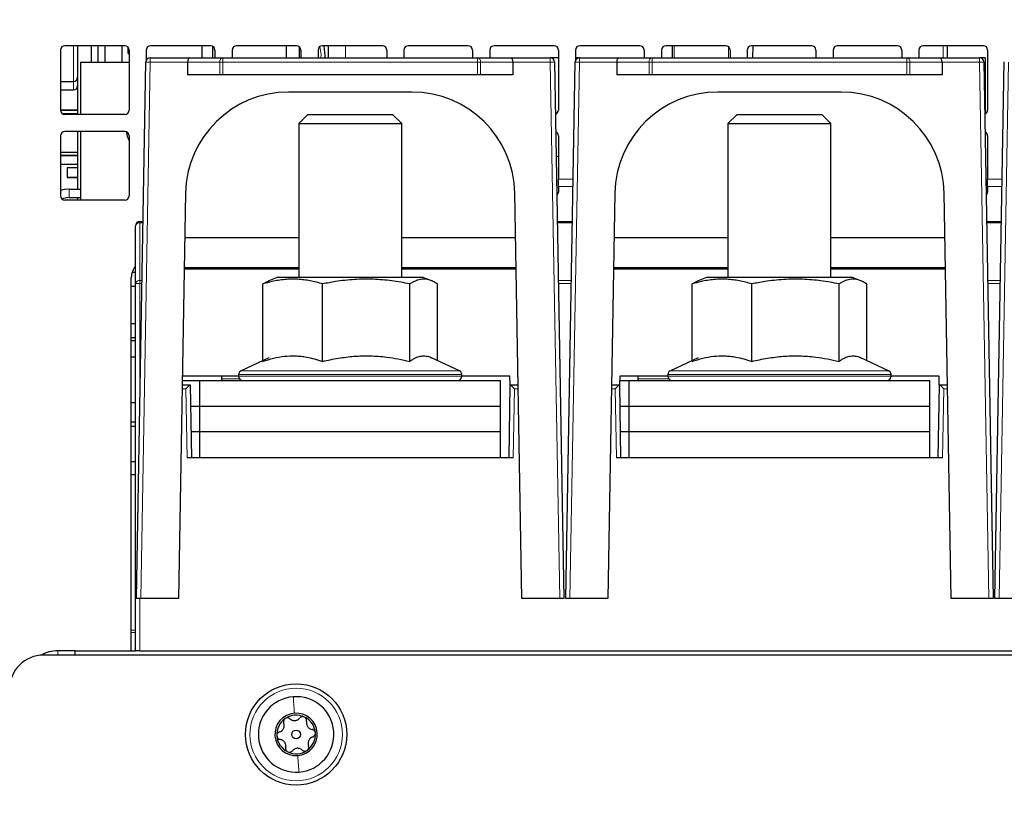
# Paper-space layout 'Blatt5' of a CAD drawing. Header units: millimetres. Extents: x 5 to 418, y 2 to 292.
# Tile 5 of 29: x 144 to 201, y 176 to 221. Entities that reach past the tile are written whole.
import ezdxf

# ---------------------------------------------------------------- set-up
doc = ezdxf.new("R2010")
doc.units = ezdxf.units.MM
doc.layers.add('SLD-0', color=7, linetype='Continuous')
doc.styles.add('SLDTEXTSTYLE0', font='TXT', dxfattribs={"width": 0.605})
doc.dimstyles.new('SLDDIMSTYLE6', dxfattribs={"dimtxt": 3.5, "dimasz": 3.302, "dimexe": 0, "dimexo": 0.0625, "dimgap": 0.875, "dimtad": 1, "dimlfac": 2, "dimrnd": 1e-09, "dimzin": 12, "dimdsep": 46, "dimtxsty": 'SLDTEXTSTYLE0', "dimsah": 1, "dimcen": 0.09, "dimadec": 0, "dimazin": 3, "dimtfac": 1, "dimtofl": 0, "dimtmove": 0, "dimatfit": 3, "dimfxl": 1, "dimfrac": 2, "dimtolj": 1, "dimtzin": 12, "dimarcsym": 0})

# ---------------------------------------------------------------- blocks, each defined once
blk = doc.blocks.new('_D_35')
at = {"layer": 'SLD-0', "color": 7}
for p, q in [((151.204, 255.307), (102.77, 255.307)), ((103.77, 139.557), (103.77, 255.307)), ((133.18, 139.557), (102.77, 139.557))]:
    blk.add_line(p, q, dxfattribs=at)
for points in [[(103.77, 255.307), (103.262, 252.005), (104.278, 252.005)], [(103.77, 139.557), (104.278, 142.859), (103.262, 142.859)]]:
    blk.add_solid(points, dxfattribs=at)
at = {"layer": 'SLD-0', "color": 7, "insert": (99.258, 191.416), "char_height": 3.5, "attachment_point": 1, "rotation": 90, "style": 'SLDTEXTSTYLE0'}
blk.add_mtext('231,5', dxfattribs=at)
blk = doc.blocks.new('_D_36')
at = {"layer": 'SLD-0', "color": 7}
for p, q in [((127.43, 162.557), (127.43, 266.477)), ((323.43, 162.557), (323.43, 266.477)), ((127.43, 265.477), (323.43, 265.477))]:
    blk.add_line(p, q, dxfattribs=at)
for points in [[(127.43, 265.477), (130.732, 264.969), (130.732, 265.985)], [(323.43, 265.477), (320.128, 265.985), (320.128, 264.969)]]:
    blk.add_solid(points, dxfattribs=at)
at = {"layer": 'SLD-0', "color": 7, "insert": (221.42, 269.989), "char_height": 3.5, "attachment_point": 1, "style": 'SLDTEXTSTYLE0'}
blk.add_mtext('392', dxfattribs=at)
blk = doc.blocks.new('_D_37')
at = {"layer": 'SLD-0', "color": 7}
for p, q in [((151.204, 255.307), (86.427, 255.307)), ((87.427, 255.307), (87.427, 107.057)), ((148.43, 107.057), (86.427, 107.057))]:
    blk.add_line(p, q, dxfattribs=at)
for centre, start, end in [((84.742, 181.826), 63.43495, 116.56505), ((84.742, 180.538), 243.43495, 296.56505)]:
    blk.add_arc(centre, 6.006, start, end, dxfattribs=at)
for points in [[(87.427, 255.307), (86.919, 252.005), (87.935, 252.005)], [(87.427, 107.057), (87.935, 110.359), (86.919, 110.359)]]:
    blk.add_solid(points, dxfattribs=at)
at = {"layer": 'SLD-0', "color": 7, "insert": (82.916, 175.166), "char_height": 3.5, "attachment_point": 1, "rotation": 90, "style": 'SLDTEXTSTYLE0'}
blk.add_mtext('296,5', dxfattribs=at)

psp = doc.layouts.new('Blatt5')

# ---------------------------------------------------------------- linework, layer by layer
at = {"color": 7, "linetype": 'Continuous', "lineweight": 25}
for p, q in [((149.6799, 219.807), (146.1799, 219.807)), ((146.9299, 219.807), (146.9299, 215.807)), ((147.7299, 218.857), (147.7299, 219.807)), ((148.1299, 218.857), (148.1299, 219.807)), ((148.5299, 218.857), (148.5299, 219.807)), ((149.5299, 218.857), (149.5299, 219.807)), ((149.9016, 219.6726), (149.8711, 219.6645)), ((154.6799, 219.807), (151.1799, 219.807)), ((154.1799, 219.107), (154.1799, 219.807)), ((154.7799, 219.7862), (154.7799, 219.107)), ((159.6799, 219.807), (156.1799, 219.807)), ((159.0799, 219.807), (159.0799, 219.107)), ((159.8299, 219.757), (159.8299, 219.107)), ((164.6799, 219.807), (161.1799, 219.807)), ((169.6799, 219.807), (166.1799, 219.807)), ((174.6799, 219.807), (171.1799, 219.807)), ((179.6799, 219.807), (176.1799, 219.807)), ((184.6799, 219.807), (181.1799, 219.807)), ((181.5799, 219.107), (181.5799, 219.807)), ((189.6799, 219.807), (186.1799, 219.807)), ((186.2484, 219.807), (186.2423, 219.107)), ((194.6799, 219.807), (191.1799, 219.807)), ((199.6799, 219.807), (196.1799, 219.807)), ((197.5799, 219.807), (197.5799, 219.107)), ((145.9299, 219.557), (145.9299, 216.057)), ((149.8711, 219.3496), (149.9299, 219.3338)), ((149.9299, 219.557), (149.9299, 216.057)), ((150.9299, 219.557), (150.9299, 218.9748)), ((151.1504, 219.107), (153.4355, 219.107)), ((153.4355, 219.107), (155.3856, 219.107)), ((154.9299, 219.557), (154.9299, 219.107)), ((155.3856, 219.107), (170.2242, 219.107)), ((155.9299, 219.557), (155.9299, 219.107)), ((159.9299, 219.557), (159.9299, 219.107)), ((160.9299, 219.557), (160.9299, 219.107)), ((164.9299, 219.557), (164.9299, 219.107)), ((165.9299, 219.557), (165.9299, 219.107)), ((169.9299, 219.557), (169.9299, 219.107)), ((170.2242, 219.107), (172.1744, 219.107)), ((170.9299, 219.557), (170.9299, 219.107)), ((172.1744, 219.107), (174.4594, 219.107)), ((174.9299, 219.107), (174.4594, 219.107)), ((174.9299, 219.557), (174.9299, 216.057)), ((175.9299, 219.557), (175.9299, 218.9748)), ((176.1504, 219.107), (175.9299, 219.107)), ((176.1504, 219.107), (178.4355, 219.107)), ((178.4355, 219.107), (180.3856, 219.107)), ((179.9299, 219.557), (179.9299, 219.107)), ((180.3856, 219.107), (195.2242, 219.107)), ((180.9299, 219.557), (180.9299, 219.107)), ((184.9299, 219.557), (184.9299, 219.107)), ((185.9299, 219.557), (185.9299, 219.107)), ((189.9299, 219.557), (189.9299, 219.107)), ((190.9299, 219.557), (190.9299, 219.107)), ((194.9299, 219.557), (194.9299, 219.107)), ((195.2242, 219.107), (197.1744, 219.107)), ((195.9299, 219.557), (195.9299, 219.107)), ((197.1744, 219.107), (199.4594, 219.107)), ((199.7799, 219.107), (199.4594, 219.107)), ((199.7799, 219.107), (199.7799, 215.8279)), ((199.9299, 219.557), (199.9299, 216.057)), ((147.1049, 218.857), (147.1049, 215.807)), ((147.1049, 218.857), (149.9299, 218.857)), ((150.3549, 187.607), (150.9005, 218.8614)), ((153.3319, 218.8527), (153.3373, 218.107)), ((172.2779, 218.8527), (172.2726, 218.107)), ((174.7094, 218.8614), (175.2549, 187.607)), ((175.3549, 187.607), (175.9005, 218.8614)), ((178.3319, 218.8527), (178.3373, 218.107)), ((197.2779, 218.8527), (197.2726, 218.107)), ((199.7094, 218.8614), (200.2549, 187.607)), ((200.3549, 187.607), (200.9005, 218.8614)), ((155.2143, 218.107), (153.3373, 218.107)), ((155.391, 218.107), (155.2143, 218.107)), ((170.2189, 218.107), (155.391, 218.107)), ((170.3956, 218.107), (170.2189, 218.107)), ((172.2726, 218.107), (170.3956, 218.107)), ((180.2143, 218.107), (178.3373, 218.107)), ((180.391, 218.107), (180.2143, 218.107)), ((195.2189, 218.107), (180.391, 218.107)), ((195.3956, 218.107), (195.2189, 218.107)), ((197.2726, 218.107), (195.3956, 218.107)), ((145.9299, 217.7295), (146.6799, 217.7295)), ((145.9299, 217.2295), (146.6799, 217.2295)), ((166.3938, 217.107), (159.216, 217.107)), ((191.3938, 217.107), (184.216, 217.107)), ((145.9299, 216.0598), (146.9299, 216.0598)), ((146.9299, 216.0543), (145.9299, 216.0543)), ((146.0337, 215.8543), (146.9299, 215.8543)), ((149.6799, 215.807), (146.1799, 215.807)), ((160.3417, 215.807), (159.8049, 215.2703)), ((160.3417, 215.807), (165.2682, 215.807)), ((165.8049, 215.2703), (165.2682, 215.807)), ((185.3417, 215.807), (184.8049, 215.2703)), ((185.3417, 215.807), (190.2682, 215.807)), ((190.8049, 215.2703), (190.2682, 215.807)), ((159.8049, 215.2703), (159.8049, 206.307)), ((159.8049, 215.2703), (165.8049, 215.2703)), ((165.8049, 206.307), (165.8049, 215.2703)), ((184.8049, 215.2703), (184.8049, 206.307)), ((184.8049, 215.2703), (190.8049, 215.2703)), ((190.8049, 206.307), (190.8049, 215.2703)), ((145.9299, 214.557), (145.9299, 211.057)), ((149.6799, 214.807), (146.1799, 214.807)), ((146.9299, 214.807), (146.9299, 211.457)), ((147.1049, 214.807), (147.1049, 210.807)), ((149.9299, 214.557), (149.9299, 211.057)), ((174.9299, 214.557), (174.9299, 212.0287)), ((199.9299, 214.557), (199.9299, 212.0287)), ((145.9299, 213.6098), (146.9299, 213.6098)), ((146.9299, 213.4098), (145.9299, 213.4098)), ((145.9299, 213.4043), (146.9299, 213.4043)), ((145.9299, 212.9078), (146.9299, 212.9078)), ((146.3174, 212.6979), (146.3174, 212.1279)), ((146.9299, 212.6979), (146.3174, 212.6979)), ((146.3174, 212.1279), (146.9299, 212.1279)), ((146.9299, 212.1279), (146.3174, 212.1279)), ((146.3174, 212.1279), (146.3174, 212.1279)), ((174.9299, 211.6061), (174.9299, 212.0287)), ((174.9299, 211.6061), (174.9299, 211.2692)), ((199.9299, 211.6061), (199.9299, 212.0287)), ((199.9299, 211.6061), (199.9299, 211.2692)), ((146.4299, 211.457), (147.1049, 211.457)), ((153.217, 211.2117), (152.8049, 187.607)), ((172.8049, 187.607), (172.3929, 211.2117)), ((178.217, 211.2117), (177.8049, 187.607)), ((197.8049, 187.607), (197.3929, 211.2117)), ((149.6799, 210.807), (146.1799, 210.807)), ((146.4299, 210.957), (147.1049, 210.957)), ((146.9299, 210.957), (146.9299, 210.807)), ((150.5549, 209.557), (150.7381, 209.557)), ((174.8718, 209.557), (175.7381, 209.557)), ((199.8718, 209.557), (200.7381, 209.557)), ((150.3049, 205.9517), (150.3049, 209.307)), ((159.8049, 208.607), (153.1715, 208.607)), ((172.4384, 208.607), (165.8049, 208.607)), ((184.8049, 208.607), (178.1715, 208.607)), ((197.4384, 208.607), (190.8049, 208.607)), ((150.101, 206.607), (150.3049, 206.607)), ((153.1401, 206.807), (154.0549, 206.807)), ((159.8049, 206.857), (153.1409, 206.857)), ((153.8049, 206.807), (153.8058, 206.857)), ((154.0549, 206.807), (159.8049, 206.807)), ((172.4689, 206.857), (165.8049, 206.857)), ((165.8049, 206.807), (171.555, 206.807)), ((171.555, 206.807), (172.4698, 206.807)), ((171.8041, 206.857), (171.8049, 206.807)), ((178.1401, 206.807), (179.0549, 206.807)), ((184.8049, 206.857), (178.1409, 206.857)), ((178.8049, 206.807), (178.8058, 206.857)), ((179.0549, 206.807), (184.8049, 206.807)), ((197.4689, 206.857), (190.8049, 206.857)), ((190.8049, 206.807), (196.555, 206.807)), ((196.555, 206.807), (197.4698, 206.807)), ((196.8041, 206.857), (196.8049, 206.807)), ((150.0549, 184.557), (150.0549, 206.307)), ((150.3049, 184.557), (150.3049, 205.9517)), ((157.7211, 201.415), (157.7211, 205.9286)), ((158.5549, 206.307), (158.0715, 206.1137)), ((167.0549, 206.307), (158.5549, 206.307)), ((161.1934, 201.415), (161.1934, 205.9286)), ((166.2773, 201.415), (166.2773, 205.9286)), ((167.5383, 206.1137), (167.0549, 206.307)), ((167.8888, 201.4674), (167.8888, 205.9286)), ((182.7211, 201.415), (182.7211, 205.9286)), ((183.5549, 206.307), (183.0715, 206.1137)), ((192.0549, 206.307), (183.5549, 206.307)), ((186.1934, 201.415), (186.1934, 205.9286)), ((191.2773, 201.415), (191.2773, 205.9286)), ((192.5383, 206.1137), (192.0549, 206.307)), ((192.8888, 201.4674), (192.8888, 205.9286)), ((150.0549, 205.807), (150.3049, 205.807)), ((150.3049, 203.607), (150.0549, 203.607)), ((150.0549, 202.807), (150.3049, 202.807)), ((150.0549, 202.632), (150.3049, 202.632)), ((150.3049, 201.657), (150.0549, 201.657)), ((158.0712, 201.6306), (156.4493, 200.8743)), ((169.1606, 200.8743), (167.5389, 201.6305)), ((183.0712, 201.6306), (181.4493, 200.8743)), ((194.1606, 200.8743), (192.5389, 201.6305)), ((153.0266, 200.307), (154.0549, 200.307)), ((153.031, 200.557), (153.0323, 200.557)), ((153.0323, 200.557), (153.0316, 200.5949)), ((156.3049, 200.557), (153.0323, 200.557)), ((154.0549, 198.807), (154.0549, 200.307)), ((154.0549, 200.307), (171.5549, 200.307)), ((155.3049, 200.557), (155.3049, 200.4049)), ((156.3049, 200.6478), (156.3049, 200.557)), ((169.3049, 200.557), (169.3049, 200.6478)), ((172.1049, 200.557), (169.3049, 200.557)), ((171.5549, 198.807), (171.5549, 200.307)), ((172.1137, 200.057), (172.1049, 200.557)), ((178.5049, 200.557), (178.4962, 200.057)), ((178.5006, 200.307), (179.0549, 200.307)), ((181.3049, 200.557), (178.5049, 200.557)), ((179.0549, 198.807), (179.0549, 200.307)), ((179.0549, 200.307), (196.5549, 200.307)), ((179.5549, 200.557), (179.5549, 200.4049)), ((181.3049, 200.6478), (181.3049, 200.557)), ((194.3049, 200.557), (194.3049, 200.6478)), ((197.1049, 200.557), (194.3049, 200.557)), ((196.5549, 198.807), (196.5549, 200.307)), ((197.1137, 200.057), (197.1049, 200.557)), ((153.0222, 200.057), (153.4807, 200.057)), ((153.4807, 200.057), (153.4807, 200.057)), ((153.4807, 200.057), (153.5549, 195.807)), ((172.0549, 195.807), (172.1291, 200.057)), ((172.1137, 200.057), (172.1291, 200.057)), ((172.1291, 200.057), (172.1292, 200.057)), ((172.1292, 200.057), (172.5876, 200.057)), ((178.0222, 200.057), (178.4807, 200.057)), ((178.4807, 200.057), (178.4962, 200.057)), ((178.4807, 200.057), (178.4807, 200.057)), ((178.4807, 200.057), (178.5549, 195.807)), ((197.0549, 195.807), (197.1291, 200.057)), ((197.1137, 200.057), (197.1291, 200.057)), ((197.1291, 200.057), (197.1292, 200.057)), ((197.1292, 200.057), (197.5876, 200.057)), ((150.3049, 199.007), (150.0549, 199.007)), ((153.5026, 198.807), (154.0549, 198.807)), ((154.0549, 198.807), (171.5549, 198.807)), ((154.0549, 197.307), (154.0549, 198.807)), ((171.5549, 197.307), (171.5549, 198.807)), ((178.5026, 198.807), (179.0549, 198.807)), ((179.0549, 198.807), (196.5549, 198.807)), ((179.0549, 197.307), (179.0549, 198.807)), ((196.5549, 197.307), (196.5549, 198.807)), ((150.0549, 197.8855), (150.3049, 197.8855)), ((150.3049, 197.8786), (150.0549, 197.8786)), ((150.0549, 197.6348), (150.3049, 197.6348)), ((154.0549, 197.307), (153.5288, 197.307)), ((171.5549, 197.307), (154.0549, 197.307)), ((154.0549, 195.807), (154.0549, 197.307)), ((171.5549, 195.807), (171.5549, 197.307)), ((179.0549, 197.307), (178.5288, 197.307)), ((179.0549, 195.807), (179.0549, 197.307)), ((196.5549, 197.307), (179.0549, 197.307)), ((196.5549, 195.807), (196.5549, 197.307)), ((150.3049, 195.5629), (150.0549, 195.5629)), ((172.3049, 195.807), (153.305, 195.807)), ((197.3049, 195.807), (178.305, 195.807)), ((150.3049, 194.807), (150.0549, 194.807)), ((150.605, 187.607), (150.3549, 187.607)), ((152.8049, 187.607), (150.605, 187.607)), ((175.0048, 187.607), (172.8049, 187.607)), ((175.2549, 187.607), (175.0048, 187.607)), ((175.605, 187.607), (175.3549, 187.607)), ((177.8049, 187.607), (175.605, 187.607)), ((200.0048, 187.607), (197.8049, 187.607)), ((200.2549, 187.607), (200.0048, 187.607)), ((200.605, 187.607), (200.3549, 187.607)), ((202.8049, 187.607), (200.605, 187.607)), ((305.9049, 184.307), (144.9549, 184.307)), ((146.7799, 184.557), (145.7799, 184.557)), ((146.7799, 184.307), (146.7799, 184.557)), ((146.7799, 184.557), (150.3049, 184.557)), ((150.5549, 184.557), (150.3049, 184.557)), ((150.5549, 184.557), (225.0549, 184.557))]:
    psp.add_line(p, q, dxfattribs=at)
at = {"color": 7, "linetype": 'Continuous', "lineweight": 18}
for p, q in [((146.6799, 217.7295), (146.6799, 219.807)), ((162.5299, 219.807), (162.5299, 219.107)), ((181.6799, 219.807), (181.6799, 219.107)), ((184.8299, 219.107), (184.8299, 219.757)), ((197.3321, 219.107), (197.3321, 219.807)), ((151.1504, 218.8527), (151.1504, 219.107)), ((155.3856, 218.8527), (155.3856, 219.107)), ((170.2242, 218.8527), (170.2242, 219.107)), ((174.4594, 219.107), (174.4594, 218.8527)), ((176.1504, 218.8527), (176.1504, 219.107)), ((180.3856, 218.8527), (180.3856, 219.107)), ((195.2242, 218.8527), (195.2242, 219.107)), ((199.4594, 219.107), (199.4594, 218.8527)), ((151.1504, 218.8527), (150.605, 187.607)), ((153.3319, 218.8527), (151.1504, 218.8527)), ((155.2089, 218.8527), (153.3319, 218.8527)), ((155.2143, 218.107), (155.2089, 218.8527)), ((170.2242, 218.8527), (155.3856, 218.8527)), ((155.3856, 218.8527), (155.391, 218.107)), ((170.2189, 218.107), (170.2242, 218.8527)), ((170.401, 218.8527), (170.3956, 218.107)), ((172.2779, 218.8527), (170.401, 218.8527)), ((174.4594, 218.8527), (172.2779, 218.8527)), ((175.0048, 187.607), (174.4594, 218.8527)), ((176.1504, 218.8527), (175.605, 187.607)), ((178.3319, 218.8527), (176.1504, 218.8527)), ((180.2089, 218.8527), (178.3319, 218.8527)), ((180.2143, 218.107), (180.2089, 218.8527)), ((195.2242, 218.8527), (180.3856, 218.8527)), ((180.3856, 218.8527), (180.391, 218.107)), ((195.2189, 218.107), (195.2242, 218.8527)), ((195.401, 218.8527), (195.3956, 218.107)), ((197.2779, 218.8527), (195.401, 218.8527)), ((199.4594, 218.8527), (197.2779, 218.8527)), ((200.0048, 187.607), (199.4594, 218.8527)), ((201.1504, 218.8527), (200.605, 187.607)), ((146.6799, 217.2295), (146.6799, 217.7295)), ((174.8055, 213.357), (174.9299, 213.357)), ((174.9299, 212.0287), (175.7812, 212.0287)), ((174.9299, 211.6061), (175.7738, 211.6061)), ((199.9299, 212.0287), (200.7812, 212.0287)), ((199.9299, 211.6061), (200.7738, 211.6061)), ((146.4299, 210.957), (146.4299, 211.457)), ((150.5549, 209.557), (150.5549, 209.4838)), ((150.5549, 209.4838), (150.5549, 206.1285)), ((150.7368, 209.4838), (150.5549, 209.4838)), ((175.7368, 209.4838), (174.8731, 209.4838)), ((200.7368, 209.4838), (199.8731, 209.4838)), ((154.0558, 206.857), (154.0549, 206.807)), ((171.555, 206.807), (171.5541, 206.857)), ((179.0558, 206.857), (179.0549, 206.807)), ((196.555, 206.807), (196.5541, 206.857)), ((150.5549, 206.1285), (150.5549, 205.956)), ((150.5549, 206.1285), (150.6782, 206.1285)), ((150.5549, 205.956), (150.5549, 199.065)), ((150.6752, 205.956), (150.5549, 205.956)), ((174.9316, 206.1285), (175.6782, 206.1285)), ((175.6752, 205.956), (174.9347, 205.956)), ((199.9316, 206.1285), (200.6782, 206.1285)), ((200.6752, 205.956), (199.9347, 205.956)), ((156.4493, 200.8743), (160.8338, 200.8743)), ((160.8338, 200.8743), (169.1606, 200.8743)), ((181.4493, 200.8743), (185.8338, 200.8743)), ((185.8338, 200.8743), (194.1606, 200.8743)), ((155.3049, 200.4049), (156.3566, 200.4049)), ((160.789, 200.6478), (156.3049, 200.6478)), ((156.3049, 200.557), (160.789, 200.557)), ((169.3049, 200.6478), (160.789, 200.6478)), ((160.789, 200.557), (169.3049, 200.557)), ((179.5549, 200.4049), (181.3566, 200.4049)), ((185.789, 200.6478), (181.3049, 200.6478)), ((181.3049, 200.557), (185.789, 200.557)), ((194.3049, 200.6478), (185.789, 200.6478)), ((185.789, 200.557), (194.3049, 200.557)), ((153.2351, 199.8114), (153.018, 199.8114)), ((153.305, 195.807), (153.2351, 199.8114)), ((172.3748, 199.8114), (172.3049, 195.807)), ((172.5919, 199.8114), (172.3748, 199.8114)), ((178.2351, 199.8114), (178.018, 199.8114)), ((178.305, 195.807), (178.2351, 199.8114)), ((197.3748, 199.8114), (197.3049, 195.807)), ((197.5919, 199.8114), (197.3748, 199.8114)), ((150.5549, 187.607), (150.5549, 184.557)), ((150.3049, 185.7556), (150.0549, 185.7556)), ((150.3049, 185.6181), (150.0549, 185.6181)), ((145.7799, 184.557), (145.7799, 184.307))]:
    psp.add_line(p, q, dxfattribs=at)
at = {"color": 7, "linetype": 'Continuous', "lineweight": 18, "flags": 128}
psp.add_lwpolyline([(161.0991, 219.107), (161.1047, 219.2854), (161.0374, 219.7624)], dxfattribs=at)
at = {"color": 7, "linetype": 'Continuous', "lineweight": 25, "flags": 128}
for points in [[(161.3498, 219.107), (161.3547, 219.227), (161.2842, 219.807)], [(149.9299, 214.2886), (149.8429, 214.5261), (149.7977, 214.7776)], [(146.4299, 211.457), (146.1373, 211.4282), (145.9299, 211.3712)]]:
    psp.add_lwpolyline(points, dxfattribs=at)
at = {"color": 7, "linetype": 'Continuous', "lineweight": 25}
for radius in [2.95, 0.259]:
    psp.add_circle((159.6549, 179.682), radius, dxfattribs=at)
at = {"color": 7, "linetype": 'Continuous', "lineweight": 18}
psp.add_circle((159.6549, 179.682), 2.7, dxfattribs=at)
at = {"color": 7, "linetype": 'Continuous', "lineweight": 25}
for centre, radius, start, end in [((146.1799, 219.557), 0.25, 90, 180), ((149.6799, 219.557), 0.25, 0, 90), ((145.7335, 219.507), 4.1407, 357.820788, 2.179212), ((151.1799, 219.557), 0.25, 90, 180), ((154.6799, 219.557), 0.25, 0, 90), ((156.1799, 219.557), 0.25, 90, 180), ((159.6799, 219.557), 0.25, 0, 90), ((161.1799, 219.557), 0.25, 90, 180), ((164.6799, 219.557), 0.25, 0, 90), ((166.1799, 219.557), 0.25, 90, 180), ((169.6799, 219.557), 0.25, 0, 90), ((171.1799, 219.557), 0.25, 90, 180), ((174.6799, 219.557), 0.25, 0, 90), ((176.1799, 219.557), 0.25, 90, 180), ((179.6799, 219.557), 0.25, 0, 90), ((181.1799, 219.557), 0.25, 90, 180), ((184.6799, 219.557), 0.25, 0, 90), ((186.1799, 219.557), 0.25, 90, 180), ((189.6799, 219.557), 0.25, 0, 90), ((191.1799, 219.557), 0.25, 90, 180), ((194.6799, 219.557), 0.25, 0, 90), ((196.1799, 219.557), 0.25, 90, 180), ((199.6799, 219.557), 0.25, 0, 90), ((151.1504, 218.857), 0.25, 90, 179), ((174.4594, 218.857), 0.25, 1, 90), ((176.1504, 218.857), 0.25, 90, 179), ((199.4594, 218.857), 0.25, 1, 90), ((146.6799, 217.9795), 0.25, 270, 0), ((146.6799, 217.4795), 0.25, 270, 0), ((159.216, 211.107), 6, 90, 179), ((166.3938, 211.107), 6, 1, 90), ((184.216, 211.107), 6, 90, 179), ((191.3938, 211.107), 6, 1, 90), ((146.1799, 216.057), 0.25, 180, 270), ((149.6799, 216.057), 0.25, 270, 0), ((174.6799, 216.057), 0.25, 289.274257, 0), ((199.6799, 216.057), 0.25, 289.274257, 0), ((146.1799, 214.557), 0.25, 90, 180), ((149.6799, 214.557), 0.25, 0, 90), ((174.6799, 214.557), 0.25, 0, 66.273938), ((199.6799, 214.557), 0.25, 0, 66.273938), ((146.1799, 211.057), 0.25, 180, 270), ((149.6799, 211.057), 0.25, 270, 0), ((174.7099, 211.2727), 0.22, 307.828342, 359.083549), ((199.7099, 211.2727), 0.22, 307.828342, 359.083549), ((146.4299, 209.957), 1, 90, 114.407106), ((150.5549, 209.307), 0.25, 90, 180), ((151.0549, 206.307), 1, 138.590378, 180), ((156.5549, 200.6478), 0.25, 115, 180), ((169.0549, 200.6478), 0.25, 360, 65), ((181.5549, 200.6478), 0.25, 115, 180), ((194.0549, 200.6478), 0.25, 360, 65), ((155.4049, 200.4049), 0.1, 180, 258.082201), ((156.5549, 200.557), 0.25, 180, 270), ((169.0549, 200.557), 0.25, 270, 360), ((179.6549, 200.4049), 0.1, 180, 258.082201), ((181.5549, 200.557), 0.25, 180, 270), ((194.0549, 200.557), 0.25, 270, 360), ((144.9549, 182.307), 2, 90, 180), ((145.7799, 182.557), 2, 90, 119.303951), ((159.6549, 179.682), 2.2, 94.405152, 274.405152), ((159.6549, 179.682), 2.2, 274.405152, 94.405152), ((159.6549, 179.682), 1.2375, 94.405152, 274.405152), ((159.6549, 179.682), 1.125, 64.405152, 124.405152), ((159.6549, 179.682), 1.2375, 274.405152, 94.405152), ((159.6549, 179.682), 1.125, 4.405152, 64.405152), ((159.6549, 179.682), 1.125, 124.405152, 184.405152), ((159.6549, 179.682), 1.125, 184.405152, 244.405152), ((159.6549, 179.682), 1.125, 304.405152, 4.405152), ((159.6549, 179.682), 1.125, 244.405152, 304.405152)]:
    psp.add_arc(centre, radius, start, end, dxfattribs=at)
at = {"color": 7, "linetype": 'Continuous', "lineweight": 18}
for centre, radius, start, end in [((155.4309, 218.887), 0.2246, 101.61673, 188.794568), ((170.179, 218.887), 0.2246, 351.205432, 78.38327), ((180.4309, 218.887), 0.2246, 101.61673, 188.794568), ((195.179, 218.887), 0.2246, 351.205432, 78.38327), ((151.1505, 222.4397), 3.587, 266.002642, 269.998576), ((155.2973, 229.5855), 10.7332, 269.528234, 270.471766), ((170.3126, 229.5855), 10.7332, 269.528234, 270.471766), ((174.4593, 222.4397), 3.587, 270.001424, 273.997358), ((176.1505, 222.4397), 3.587, 266.002642, 269.998576), ((180.2973, 229.5855), 10.7332, 269.528234, 270.471766), ((195.3126, 229.5855), 10.7332, 269.528234, 270.471766), ((199.4593, 222.4397), 3.587, 270.001424, 273.997358), ((150.5237, 209.2628), 0.2232, 81.950533, 168.578246), ((150.5237, 205.9075), 0.2232, 81.950533, 168.578246), ((150.4925, 202.3716), 3.585, 89.001369, 92.998326)]:
    psp.add_arc(centre, radius, start, end, dxfattribs=at)
at = {"color": 7, "linetype": 'Continuous', "lineweight": 25}
for centre, major_axis, ratio, start_param, end_param in [((153.4355, 218.857), (0, 0.25), 0.4142136, 0, 1.5882496), ((172.1744, 218.857), (0, 0.25), 0.4142136, 4.6949357, 6.2831853), ((178.4355, 218.857), (0, 0.25), 0.4142136, 0, 1.5882496), ((197.1744, 218.857), (0, 0.25), 0.4142136, 4.6949357, 6.2831853), ((153.2351, 199.807), (0.2457, 0.25), 0.0087255, 0.0085744, 1.5619174), ((172.3748, 199.807), (-0.2457, 0.25), 0.0087255, 4.7212679, 6.274611), ((178.2351, 199.807), (0.2457, 0.25), 0.0087255, 0.0085744, 1.5619174), ((197.3748, 199.807), (-0.2457, 0.25), 0.0087255, 4.7212679, 6.274611)]:
    psp.add_ellipse(centre, major_axis=major_axis, ratio=ratio, start_param=start_param, end_param=end_param, dxfattribs=at)
at = {"color": 7, "linetype": 'Continuous', "lineweight": 18}
psp.add_ellipse((184.8299, 219.3627), major_axis=(0, 0.2598), ratio=0.9622504, start_param=3.1415927, end_param=3.5531095, dxfattribs=at)
at = {"color": 7, "linetype": 'Continuous', "lineweight": 25}
for points, knots in [([(161.5299, 219.807), (161.5299, 219.6426), (161.5299, 219.4532), (161.5299, 219.1472), (161.5299, 219.107)], [0, 0, 0, 0, 0.8685672, 1, 1, 1, 1]), ([(161.1934, 205.9286), (161.0739, 205.9627), (160.7149, 206.0651), (160.2302, 206.1579), (159.7396, 206.2037), (159.3664, 206.2109), (158.9897, 206.19), (158.6127, 206.1414), (158.1886, 206.0598), (157.8926, 205.9767), (157.7211, 205.9286)], [0, 0, 0, 0, 0.1043668, 0.3134646, 0.4185234, 0.5258411, 0.6334242, 0.7417575, 0.8503095, 1, 1, 1, 1]), ([(157.7211, 205.9286), (157.7687, 205.9579), (157.8674, 206.0186), (157.9859, 206.0802), (158.0569, 206.1062), (158.0763, 206.1133)], [0, 0, 0, 0, 0.40417005, 0.83754526, 1, 1, 1, 1]), ([(166.2773, 205.9286), (166.1023, 205.9627), (165.5767, 206.0651), (164.867, 206.1579), (164.1488, 206.2037), (163.6024, 206.2109), (163.0508, 206.19), (162.4988, 206.1414), (161.878, 206.0598), (161.4446, 205.9767), (161.1934, 205.9286)], [0, 0, 0, 0, 0.1043669, 0.3134646, 0.4185234, 0.5258411, 0.6334242, 0.7417575, 0.8503095, 1, 1, 1, 1]), ([(167.8888, 205.9286), (167.8208, 205.9701), (167.7017, 206.0428), (167.5301, 206.12), (167.3746, 206.1718), (167.2181, 206.2024), (167.0599, 206.2107), (166.9006, 206.1956), (166.7402, 206.1572), (166.5799, 206.0968), (166.4255, 206.0204), (166.3249, 205.9581), (166.2773, 205.9286)], [0, 0, 0, 0, 0.12792961, 0.22396432, 0.32013064, 0.41676293, 0.51358074, 0.61233295, 0.71128372, 0.81076556, 0.91039295, 1, 1, 1, 1]), ([(186.1934, 205.9286), (186.0739, 205.9627), (185.7149, 206.0651), (185.2302, 206.1579), (184.7396, 206.2037), (184.3664, 206.2109), (183.9897, 206.19), (183.6127, 206.1414), (183.1886, 206.0598), (182.8926, 205.9767), (182.7211, 205.9286)], [0, 0, 0, 0, 0.1043668, 0.3134646, 0.4185234, 0.5258411, 0.6334242, 0.7417575, 0.8503095, 1, 1, 1, 1]), ([(182.7211, 205.9286), (182.7687, 205.9579), (182.8674, 206.0186), (182.9859, 206.0802), (183.0569, 206.1062), (183.0763, 206.1133)], [0, 0, 0, 0, 0.40417005, 0.83754526, 1, 1, 1, 1]), ([(191.2773, 205.9286), (191.1023, 205.9627), (190.5767, 206.0651), (189.867, 206.1579), (189.1488, 206.2037), (188.6024, 206.2109), (188.0508, 206.19), (187.4988, 206.1414), (186.878, 206.0598), (186.4446, 205.9767), (186.1934, 205.9286)], [0, 0, 0, 0, 0.1043669, 0.3134646, 0.4185234, 0.5258411, 0.6334242, 0.7417575, 0.8503095, 1, 1, 1, 1]), ([(192.8888, 205.9286), (192.8208, 205.9701), (192.7017, 206.0428), (192.5301, 206.12), (192.3746, 206.1718), (192.2181, 206.2024), (192.0599, 206.2107), (191.9006, 206.1956), (191.7402, 206.1572), (191.5799, 206.0968), (191.4255, 206.0204), (191.3249, 205.9581), (191.2773, 205.9286)], [0, 0, 0, 0, 0.1279296, 0.2239643, 0.3201306, 0.4167629, 0.5135807, 0.6123329, 0.7112837, 0.8107656, 0.910393, 1, 1, 1, 1]), ([(157.7211, 201.415), (157.8238, 201.4494), (158.1325, 201.5528), (158.6547, 201.6797), (159.1851, 201.7404), (159.6141, 201.7408), (159.9398, 201.7168), (160.313, 201.6616), (160.7323, 201.5668), (161.0395, 201.4657), (161.1934, 201.415)], [0, 0, 0, 0, 0.0900799, 0.2706473, 0.4520349, 0.5444545, 0.6375595, 0.7308854, 0.865231, 1, 1, 1, 1]), ([(161.1934, 201.415), (161.344, 201.4495), (161.7962, 201.5529), (162.5607, 201.6798), (163.3371, 201.7404), (163.965, 201.7408), (164.4419, 201.7168), (164.9883, 201.6616), (165.6021, 201.5668), (166.052, 201.4657), (166.2773, 201.415)], [0, 0, 0, 0, 0.090156, 0.2707709, 0.4520349, 0.5444545, 0.6375595, 0.7308854, 0.8652311, 1, 1, 1, 1]), ([(166.2773, 201.415), (166.3327, 201.4549), (166.4438, 201.5346), (166.6003, 201.621), (166.746, 201.6823), (166.8809, 201.7209), (167.0165, 201.7406), (167.1536, 201.7405), (167.2917, 201.7193), (167.4204, 201.6829), (167.5024, 201.6456), (167.5383, 201.6292)], [0, 0, 0, 0, 0.1341294, 0.2684678, 0.3746699, 0.4810428, 0.5879919, 0.6951575, 0.8045923, 0.9142481, 1, 1, 1, 1]), ([(182.7211, 201.415), (182.8238, 201.4494), (183.1325, 201.5528), (183.6547, 201.6797), (184.1851, 201.7404), (184.6141, 201.7408), (184.9398, 201.7168), (185.313, 201.6616), (185.7323, 201.5668), (186.0395, 201.4657), (186.1934, 201.415)], [0, 0, 0, 0, 0.0900799, 0.2706473, 0.4520349, 0.5444545, 0.6375595, 0.7308854, 0.865231, 1, 1, 1, 1]), ([(186.1934, 201.415), (186.344, 201.4495), (186.7962, 201.5529), (187.5607, 201.6798), (188.3371, 201.7404), (188.965, 201.7408), (189.4419, 201.7168), (189.9883, 201.6616), (190.6021, 201.5668), (191.052, 201.4657), (191.2773, 201.415)], [0, 0, 0, 0, 0.090156, 0.2707709, 0.4520349, 0.5444545, 0.6375595, 0.7308854, 0.8652311, 1, 1, 1, 1]), ([(191.2773, 201.415), (191.3327, 201.4549), (191.4438, 201.5346), (191.6003, 201.621), (191.746, 201.6823), (191.8809, 201.7209), (192.0165, 201.7406), (192.1536, 201.7405), (192.2917, 201.7193), (192.4204, 201.6829), (192.5024, 201.6456), (192.5383, 201.6292)], [0, 0, 0, 0, 0.1341294, 0.2684678, 0.3746699, 0.4810428, 0.5879919, 0.6951575, 0.8045923, 0.9142481, 1, 1, 1, 1]), ([(159.2977, 180.5911), (159.2788, 180.6054), (159.241, 180.6341), (159.1679, 180.6524), (159.0892, 180.6482), (159.0425, 180.6229), (159.0193, 180.6102)], [0, 0, 0, 0, 0.2498071, 0.5000551, 0.7503094, 1, 1, 1, 1]), ([(160.1409, 180.6966), (160.116, 180.7056), (160.0661, 180.7234), (159.9877, 180.7156), (159.9182, 180.6863), (159.8853, 180.6522), (159.8687, 180.6351)], [0, 0, 0, 0, 0.250033, 0.4996315, 0.7492277, 1, 1, 1, 1]), ([(160.2636, 180.446), (160.2666, 180.4695), (160.2725, 180.5165), (160.2518, 180.589), (160.2088, 180.6551), (160.1635, 180.6828), (160.1409, 180.6966)], [0, 0, 0, 0, 0.2498147, 0.4999078, 0.7501201, 1, 1, 1, 1]), ([(158.689, 179.8272), (158.7358, 179.8477), (158.8061, 179.8784), (158.8815, 179.9586), (158.9268, 180.0301), (158.9545, 180.1103), (158.97, 180.2198), (158.9499, 180.2942), (158.9364, 180.3437)], [0, 0, 0, 0, 0.249201, 0.3743378, 0.4989316, 0.6240084, 0.74976, 1, 1, 1, 1]), ([(159.0193, 180.6102), (158.999, 180.5931), (158.9586, 180.5588), (158.9263, 180.4871), (158.9168, 180.4122), (158.9299, 180.3666), (158.9364, 180.3437)], [0, 0, 0, 0, 0.2498571, 0.4994664, 0.7490114, 1, 1, 1, 1]), ([(159.2977, 180.5911), (159.3388, 180.5608), (159.4006, 180.5153), (159.5077, 180.4901), (159.5923, 180.4867), (159.6756, 180.5028), (159.7782, 180.5441), (159.8326, 180.5987), (159.8687, 180.6351)], [0, 0, 0, 0, 0.2491679, 0.3743031, 0.4989033, 0.6239875, 0.7497462, 1, 1, 1, 1]), ([(160.2636, 180.446), (160.2579, 180.3952), (160.2494, 180.3189), (160.2811, 180.2135), (160.3205, 180.1386), (160.3761, 180.0745), (160.4631, 180.0063), (160.5376, 179.9866), (160.5872, 179.9734)], [0, 0, 0, 0, 0.2491995, 0.3743362, 0.4989302, 0.6240074, 0.7497593, 1, 1, 1, 1]), ([(158.689, 179.8272), (158.6672, 179.818), (158.6235, 179.7996), (158.5711, 179.7454), (158.5353, 179.6752), (158.5339, 179.6221), (158.5333, 179.5956)], [0, 0, 0, 0, 0.2498519, 0.4999015, 0.7501147, 1, 1, 1, 1]), ([(158.5333, 179.5956), (158.538, 179.5695), (158.5475, 179.5174), (158.5935, 179.4535), (158.6536, 179.4079), (158.6996, 179.3964), (158.7226, 179.3906)], [0, 0, 0, 0, 0.24999065, 0.49961057, 0.74912711, 1, 1, 1, 1]), ([(160.6209, 179.5369), (160.5741, 179.5164), (160.5038, 179.4856), (160.4283, 179.4055), (160.3831, 179.3339), (160.3554, 179.2538), (160.3398, 179.1443), (160.36, 179.0699), (160.3734, 179.0203)], [0, 0, 0, 0, 0.249201, 0.3743378, 0.4989316, 0.6240084, 0.74976, 1, 1, 1, 1]), ([(160.7766, 179.7684), (160.7719, 179.7945), (160.7624, 179.8467), (160.7164, 179.9106), (160.6563, 179.9561), (160.6103, 179.9677), (160.5872, 179.9734)], [0, 0, 0, 0, 0.2499907, 0.4996106, 0.7491271, 1, 1, 1, 1]), ([(160.6209, 179.5369), (160.6427, 179.5461), (160.6863, 179.5644), (160.7388, 179.6186), (160.7745, 179.6889), (160.7759, 179.7419), (160.7766, 179.7684)], [0, 0, 0, 0, 0.2498519, 0.4999015, 0.7501147, 1, 1, 1, 1]), ([(159.0463, 178.9181), (159.0519, 178.9689), (159.0604, 179.0451), (159.0288, 179.1505), (158.9894, 179.2255), (158.9338, 179.2895), (158.8468, 179.3578), (158.7722, 179.3775), (158.7226, 179.3906)], [0, 0, 0, 0, 0.2491995, 0.3743362, 0.4989302, 0.6240074, 0.7497593, 1, 1, 1, 1]), ([(160.2906, 178.7538), (160.3108, 178.771), (160.3512, 178.8053), (160.3836, 178.877), (160.393, 178.9518), (160.38, 178.9975), (160.3734, 179.0203)], [0, 0, 0, 0, 0.2498571, 0.4994664, 0.7490114, 1, 1, 1, 1]), ([(159.0463, 178.9181), (159.0433, 178.8946), (159.0374, 178.8476), (159.0581, 178.7751), (159.1011, 178.709), (159.1463, 178.6813), (159.1689, 178.6674)], [0, 0, 0, 0, 0.2498147, 0.4999078, 0.7501201, 1, 1, 1, 1]), ([(159.1689, 178.6674), (159.1939, 178.6585), (159.2438, 178.6406), (159.3221, 178.6485), (159.3916, 178.6778), (159.4246, 178.7119), (159.4411, 178.7289)], [0, 0, 0, 0, 0.250033, 0.4996315, 0.7492277, 1, 1, 1, 1]), ([(160.0122, 178.7729), (159.9711, 178.8032), (159.9093, 178.8487), (159.8022, 178.874), (159.7176, 178.8774), (159.6343, 178.8613), (159.5317, 178.82), (159.4773, 178.7653), (159.4411, 178.7289)], [0, 0, 0, 0, 0.2491679, 0.3743031, 0.4989033, 0.6239875, 0.7497462, 1, 1, 1, 1]), ([(160.0122, 178.7729), (160.031, 178.7586), (160.0688, 178.73), (160.142, 178.7117), (160.2207, 178.7159), (160.2673, 178.7412), (160.2906, 178.7538)], [0, 0, 0, 0, 0.2498071, 0.5000551, 0.7503094, 1, 1, 1, 1])]:
    psp.add_open_spline(points, degree=3, knots=knots, dxfattribs=at)
at = {"color": 7, "linetype": 'Continuous', "lineweight": 18}
for points in [[(159.486, 181.8755), (159.4964, 181.7406), (159.5171, 181.4707), (159.5456, 181.1008), (159.5599, 180.9159)], [(159.8239, 177.4885), (159.8135, 177.6235), (159.7927, 177.8934), (159.7642, 178.2632), (159.75, 178.4482)]]:
    psp.add_open_spline(points, degree=3, dxfattribs=at)

# ---------------------------------------------------------------- dimensions: what is measured, and where the dimension line sits
at = {"layer": 'SLD-0', "color": 7}
dim = psp.add_linear_dim(base=(323.4299, 265.4774), p1=(127.4299, 162.557), p2=(323.4299, 162.557), dimstyle='SLDDIMSTYLE6', dxfattribs=at)
dim.commit()
dim.dimension.update_dxf_attribs({"geometry": '_D_36', "text_midpoint": (225.4299, 265.4774), "dimtype": 160})
dim = psp.add_linear_dim(base=(87.4274, 107.057), p1=(151.2043, 255.307), p2=(148.4299, 107.057), angle=90, text='(<>)', dimstyle='SLDDIMSTYLE6', dxfattribs=at)
dim.commit()
dim.dimension.update_dxf_attribs({"geometry": '_D_37', "text_midpoint": (87.4274, 181.182), "dimtype": 160})
dim = psp.add_linear_dim(base=(103.7697, 255.307), p1=(133.1799, 139.557), p2=(151.2043, 255.307), angle=90, dimstyle='SLDDIMSTYLE6', dxfattribs=at)
dim.commit()
dim.dimension.update_dxf_attribs({"geometry": '_D_35', "text_midpoint": (103.7697, 197.432), "dimtype": 160})

doc.saveas('drawing.dxf')
